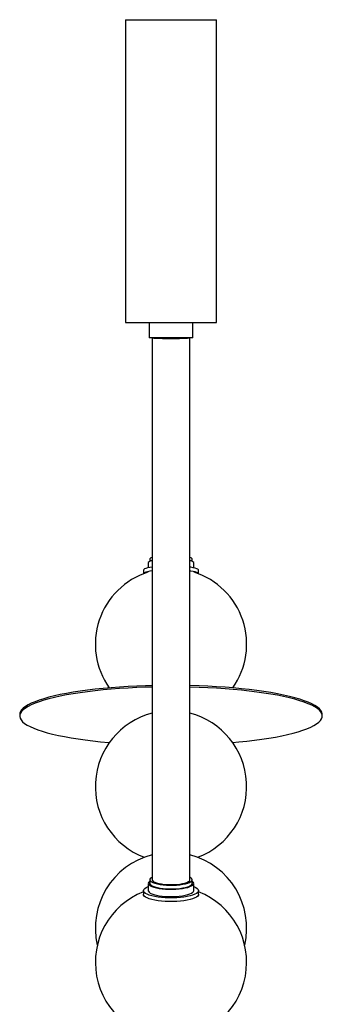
# Paper-space layout '_Derecha' of a CAD drawing. Header units: millimetres. Extents: x -100 to 100, y -805 to 625.
# Tile 3 of 3: x -100 to 100, y -25 to 625. Entities that reach past the tile are written whole.
import ezdxf

# ---------------------------------------------------------------- set-up
doc = ezdxf.new("R2010")
doc.units = ezdxf.units.MM

psp = doc.layouts.new('_Derecha')

# ---------------------------------------------------------------- linework, layer by layer
at = {"color": 7, "linetype": 'Continuous', "lineweight": 25}
for p, q in [((-30, 624.86), (-30, 424.86)), ((-30, 624.86), (30, 624.86)), ((30, 424.86), (30, 624.86)), ((-30, 424.86), (30, 424.86)), ((-14.44, 424.86), (-14.44, 414.86)), ((14.44, 414.86), (14.44, 424.86)), ((14.44, 414.86), (-14.44, 414.86)), ((-13.97, 268.83), (-13.97, 267.14)), ((13.97, 267.14), (13.97, 268.83)), ((-18.17, 261.41), (-18.17, 258.99)), ((-15, 266.36), (-15, 262.89)), ((15, 262.89), (15, 266.36)), ((18.17, 261.41), (18.12, 261.61)), ((18.17, 258.99), (18.17, 261.41)), ((18.17, 258.99), (18.12, 259.13)), ((-100, 166.04), (-100, 165.06)), ((100, 165.06), (100, 166.04)), ((-15, 54.52), (-15, 49.69)), ((-13.97, 56.93), (-13.97, 54.52)), ((13.97, 54.52), (13.97, 56.93)), ((15, 49.69), (15, 54.52)), ((-18.17, 49.69), (-18.17, 47.28)), ((18.17, 47.28), (18.17, 49.69))]:
    psp.add_line(p, q, dxfattribs=at)
at = {"color": 7, "linetype": 'Continuous', "lineweight": 25, "flags": 128}
for points in [[(-12.56, 263.3), (-13.98, 263.08), (-15.46, 262.79), (-16.64, 262.46), (-17.49, 262.12), (-18.01, 261.76), (-18.17, 261.41)], [(-12.56, 260.83), (-13.98, 260.61), (-15.46, 260.31), (-16.64, 259.99), (-17.49, 259.65), (-18.01, 259.29), (-18.17, 258.99)], [(18.12, 261.61), (17.76, 261.97), (17.05, 262.32), (16, 262.65), (14.65, 262.96), (13.01, 263.24), (12.62, 263.29)], [(18.12, 259.13), (17.76, 259.49), (17.05, 259.84), (16, 260.18), (14.65, 260.49), (13.01, 260.76), (12.62, 260.82)], [(-12.52, 185.1), (-16.76, 184.98), (-22.57, 184.76), (-28.3, 184.47), (-33.93, 184.12), (-39.44, 183.7), (-44.82, 183.22), (-50.03, 182.68), (-55.08, 182.08), (-59.92, 181.42), (-64.56, 180.71), (-68.97, 179.95), (-73.14, 179.14), (-77.05, 178.29), (-80.69, 177.39), (-84.05, 176.45), (-87.11, 175.48), (-89.87, 174.47), (-92.31, 173.43), (-94.42, 172.37), (-96.21, 171.28), (-97.66, 170.18), (-98.76, 169.06)], [(-12.52, 184.12), (-16.76, 184), (-22.57, 183.78), (-28.3, 183.49), (-33.93, 183.13), (-39.44, 182.72), (-44.82, 182.24), (-50.03, 181.7), (-55.08, 181.1), (-59.92, 180.44), (-64.56, 179.73), (-68.97, 178.97), (-73.14, 178.16), (-77.05, 177.31), (-80.69, 176.41), (-84.05, 175.47), (-87.11, 174.5), (-89.87, 173.49), (-92.31, 172.45), (-94.42, 171.39), (-96.21, 170.3), (-97.66, 169.2), (-98.76, 168.08)], [(100, 166.04), (99.98, 166.43), (99.68, 167.57), (99.04, 168.7), (98.05, 169.82), (96.71, 170.93), (95.03, 172.02), (93.02, 173.09), (90.68, 174.14), (88.03, 175.16), (85.06, 176.14), (81.8, 177.1), (78.25, 178.01), (74.42, 178.88), (70.33, 179.7), (66, 180.48), (61.43, 181.2), (56.65, 181.88), (51.67, 182.49), (46.5, 183.05), (41.18, 183.55), (35.71, 183.99), (30.11, 184.36), (24.41, 184.67), (18.62, 184.92), (12.77, 185.1), (12.51, 185.1)], [(40.72, 147.52), (44.82, 147.89), (50.03, 148.43), (55.08, 149.03), (59.92, 149.68), (64.56, 150.39), (68.97, 151.15), (73.14, 151.96), (77.05, 152.82), (80.69, 153.71), (84.05, 154.65), (87.11, 155.63), (89.87, 156.64), (92.31, 157.67), (94.42, 158.74), (96.21, 159.82), (97.66, 160.93), (98.76, 162.05), (99.52, 163.18), (99.92, 164.31), (99.98, 165.45), (99.68, 166.59), (99.04, 167.72), (98.05, 168.84), (96.71, 169.95), (95.03, 171.04), (93.02, 172.11), (90.68, 173.16), (88.03, 174.18), (85.06, 175.16), (81.8, 176.11), (78.25, 177.03), (74.42, 177.89), (70.33, 178.72), (66, 179.5), (61.43, 180.22), (56.65, 180.89), (51.67, 181.51), (46.5, 182.07), (41.18, 182.57), (35.71, 183.01), (30.11, 183.38), (24.41, 183.69), (18.62, 183.94), (12.77, 184.12), (12.51, 184.12)], [(-98.76, 168.08), (-99.52, 166.95), (-99.92, 165.81), (-99.98, 164.67), (-99.68, 163.54), (-99.04, 162.41), (-98.05, 161.28), (-96.71, 160.17), (-95.03, 159.08), (-93.02, 158.01), (-90.68, 156.96), (-88.03, 155.95), (-85.06, 154.96), (-81.8, 154.01), (-78.25, 153.1), (-74.42, 152.23), (-70.33, 151.41), (-66, 150.63), (-61.43, 149.9), (-56.65, 149.23), (-51.67, 148.61), (-46.5, 148.05), (-41.18, 147.55), (-40.72, 147.52)], [(15, 52.37), (15.08, 52.34), (16.35, 51.77), (17.29, 51.15), (17.9, 50.51), (18.16, 49.85), (18.07, 49.19), (17.63, 48.54), (16.84, 47.91), (15.73, 47.31), (14.31, 46.76), (12.61, 46.27), (10.66, 45.85), (8.51, 45.5), (6.19, 45.23), (3.75, 45.05), (1.24, 44.95), (-1.29, 44.95), (-3.8, 45.05), (-6.24, 45.23), (-8.55, 45.5), (-10.7, 45.85), (-12.64, 46.28), (-14.34, 46.77), (-15.75, 47.32), (-16.86, 47.92), (-17.64, 48.55), (-18.08, 49.2), (-18.16, 49.86), (-17.89, 50.52), (-17.28, 51.17), (-16.32, 51.78), (-15.05, 52.35), (-15, 52.37)], [(-13.97, 55.94), (-14.07, 55.88), (-14.7, 55.3), (-14.98, 54.71), (-14.92, 54.11), (-14.5, 53.52), (-13.75, 52.95), (-12.67, 52.42), (-11.3, 51.94), (-9.66, 51.52)], [(-13.97, 54.52), (-13.94, 54.28), (-13.61, 53.7), (-12.93, 53.14), (-11.92, 52.61), (-10.59, 52.14), (-9, 51.72)], [(-12.63, 58.49), (-12.77, 58.41), (-13.51, 57.86), (-13.91, 57.28), (-13.94, 56.69), (-13.61, 56.11), (-12.93, 55.55), (-11.92, 55.03), (-10.59, 54.55), (-9, 54.14)], [(-12.5, 56.93), (-12.5, 56.86), (-12.27, 56.31), (-11.69, 55.77), (-10.77, 55.28), (-9.55, 54.82), (-8.05, 54.43)], [(-9.66, 51.52), (-7.79, 51.17), (-5.74, 50.9), (-3.56, 50.71), (-1.3, 50.61), (1, 50.61), (3.27, 50.69), (5.47, 50.87), (7.54, 51.13), (9.43, 51.47), (11.1, 51.88), (12.51, 52.36), (13.63, 52.88), (14.42, 53.44), (14.88, 54.03), (14.99, 54.63), (14.75, 55.23), (14.17, 55.81), (13.97, 55.94)], [(-9, 54.14), (-7.16, 53.8), (-5.15, 53.54), (-3, 53.37), (-0.77, 53.29), (1.48, 53.3), (3.69, 53.41), (5.8, 53.61), (7.77, 53.9), (9.53, 54.26), (11.04, 54.69), (12.27, 55.19), (13.19, 55.72), (13.76, 56.29), (13.97, 56.88), (13.82, 57.46), (13.32, 58.04), (12.66, 58.48)], [(-9, 51.72), (-7.16, 51.38), (-5.15, 51.12), (-3, 50.95), (-0.77, 50.87), (1.48, 50.89), (3.69, 51), (5.8, 51.2), (7.77, 51.48), (9.53, 51.85), (11.04, 52.28), (12.27, 52.77), (13.19, 53.31), (13.76, 53.88), (13.97, 54.46), (13.97, 54.52)], [(-8.05, 54.43), (-6.32, 54.11), (-4.4, 53.87), (-2.36, 53.72), (-0.25, 53.67), (1.86, 53.7), (3.92, 53.83), (5.87, 54.05), (7.65, 54.35), (9.21, 54.72), (10.51, 55.16), (11.5, 55.65), (12.16, 56.18), (12.48, 56.73), (12.5, 56.93)], [(18.17, 47.28), (18.07, 46.78), (17.63, 46.12), (16.84, 45.49), (15.73, 44.9), (14.31, 44.35), (12.61, 43.86), (10.66, 43.43), (8.51, 43.08), (6.19, 42.81), (3.75, 42.63), (1.24, 42.54), (-1.29, 42.54), (-3.8, 42.63), (-6.24, 42.82), (-8.55, 43.09), (-10.7, 43.44), (-12.64, 43.87), (-14.34, 44.36), (-15.75, 44.91), (-16.86, 45.51), (-17.64, 46.14), (-18.08, 46.79), (-18.17, 47.28)], [(-15, 49.69), (-14.92, 49.28), (-14.5, 48.69), (-13.75, 48.12), (-12.67, 47.59), (-11.3, 47.11), (-9.66, 46.69)], [(-9.66, 46.69), (-7.79, 46.34), (-5.74, 46.07), (-3.56, 45.88), (-1.3, 45.79), (1, 45.78), (3.27, 45.87), (5.47, 46.04), (7.54, 46.3), (9.43, 46.64), (11.1, 47.06), (12.51, 47.53), (13.63, 48.05), (14.42, 48.62), (14.88, 49.2), (15, 49.69)]]:
    psp.add_lwpolyline(points, dxfattribs=at)
at = {"color": 7, "linetype": 'Continuous', "lineweight": 25}
for centre, radius, start, end in [((-12.36, 264.01), 3.53, 93.31606, 138.39254), ((-12.43, 267.9), 1.8, 97.05863, 148.73337), ((12.47, 267.98), 1.72, 29.62914, 85.30139), ((12.58, 264.42), 3.1, 38.59943, 89.01742), ((0, 212.41), 50, 107.81352, 215.21094), ((0, 212.41), 50, 324.78906, 72.18648), ((-95.32, 165.88), 4.68, 137.27588, 178.01999), ((0, 118.5), 50, 104.49377, 249.2945), ((0, 118.5), 50, 290.7055, 75.49566), ((0, 24.96), 50, 104.49566, 193.0363), ((0, 24.96), 50, 346.9637, 75.47519), ((0, 2.4), 50, 111.31352, 68.68648)]:
    psp.add_arc(centre, radius, start, end, dxfattribs=at)
for points, knots in [([(-12.5, 414.86), (-12.5, 407.42), (-12.5, 392.52), (-12.5, 370.58), (-12.5, 349.39), (-12.5, 329.3), (-12.5, 310.3), (-12.5, 292.66), (-12.5, 276.33), (-12.5, 261.26), (-12.5, 247.06), (-12.5, 233.73), (-12.5, 221.25), (-12.5, 209.6), (-12.5, 198.77), (-12.5, 188.75), (-12.5, 179.39), (-12.5, 161.67), (-12.5, 134.92), (-12.5, 98.94), (-12.5, 72.73), (-12.5, 58.67), (-12.5, 56.77)], [0, 0, 0, 0, 0.061657, 0.123313, 0.181894, 0.237473, 0.290117, 0.33989, 0.384243, 0.426144, 0.465638, 0.502767, 0.537569, 0.570082, 0.600338, 0.628369, 0.654205, 0.678927, 0.777443, 0.879572, 0.983728, 1, 1, 1, 1]), ([(-12.5, 414.86), (-12.5, 414.86), (-12.5, 414.85), (-12.44, 414.8), (-12.12, 414.74), (-11.39, 414.66), (-10.34, 414.59), (-9, 414.53), (-7.4, 414.48), (-5.6, 414.44), (-3.62, 414.41), (-1.56, 414.39), (0.56, 414.39), (2.65, 414.4), (4.68, 414.42), (6.56, 414.46), (8.28, 414.5), (9.74, 414.56), (10.94, 414.63), (11.82, 414.7), (12.36, 414.78), (12.5, 414.83), (12.5, 414.86), (12.5, 414.86)], [0, 0, 0, 0, 0.00207, 0.031438, 0.084383, 0.138861, 0.191806, 0.246286, 0.299164, 0.353574, 0.406443, 0.460845, 0.51373, 0.568149, 0.621067, 0.675522, 0.728476, 0.782968, 0.83594, 0.89045, 0.943422, 0.99793, 1, 1, 1, 1]), ([(12.5, 56.75), (12.5, 59.71), (12.5, 67.05), (12.5, 78.67), (12.5, 91.5), (12.5, 104.08), (12.5, 115.27), (12.5, 125.48), (12.5, 135.04), (12.5, 145.47), (12.5, 156.8), (12.5, 168.95), (12.5, 181.94), (12.5, 195.76), (12.5, 210.52), (12.5, 226.33), (12.5, 243.22), (12.5, 261.23), (12.5, 280.3), (12.5, 300.44), (12.5, 321.55), (12.5, 343.65), (12.5, 366.74), (12.5, 390.6), (12.5, 406.77), (12.5, 414.86)], [0, 0, 0, 0, 0.02532, 0.062652, 0.09903, 0.134435, 0.169394, 0.193908, 0.220823, 0.250172, 0.281989, 0.316311, 0.352497, 0.391181, 0.432406, 0.47622, 0.523544, 0.573662, 0.626636, 0.682531, 0.741415, 0.802229, 0.86607, 0.933016, 1, 1, 1, 1])]:
    psp.add_open_spline(points, degree=3, knots=knots, dxfattribs=at)

doc.saveas('drawing.dxf')
